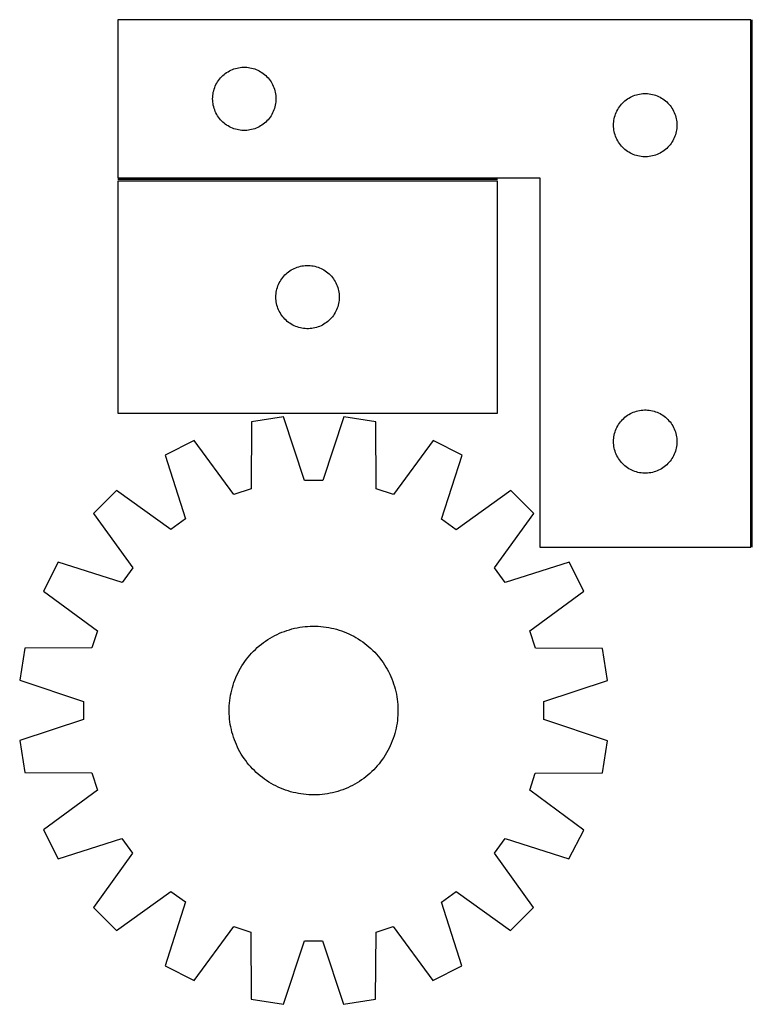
# Model space of a CAD drawing. Header units: millimetres. Extents: x 8 to 1478, y 7 to 473.
# Tile 1 of 5: x 8 to 355, y 7 to 473. Entities that reach past the tile are written whole.
import ezdxf

# ---------------------------------------------------------------- set-up
doc = ezdxf.new("R2010")
doc.units = ezdxf.units.MM
doc.layers.add('COMMON', color=5, linetype='CONTINUOUS', true_color=0x0000ff)
doc.layers.add('CUT', color=7, linetype='CONTINUOUS', true_color=0x000000)

msp = doc.modelspace()

# ---------------------------------------------------------------- linework, layer by layer
at = {"layer": 'COMMON'}
for p, q in [((355.158163, 223.287865), (355.158163, 473.287865)), ((234.408162, 397.537865), (54.408162, 397.537865))]:
    msp.add_line(p, q, dxfattribs=at)
at = {"layer": 'CUT'}
for p, q in [((354.408162, 473.287865), (54.408162, 473.287865)), ((54.408162, 473.287865), (54.408162, 398.287865)), ((354.408162, 223.287865), (354.408162, 473.287865)), ((105.404948, 447.785453), (106.034506, 448.23302)), ((106.034506, 448.23302), (106.68627, 448.647584)), ((106.68627, 448.647584), (107.358511, 449.028047)), ((107.358511, 449.028047), (108.049446, 449.373399)), ((108.049446, 449.373399), (108.757244, 449.682724)), ((108.757244, 449.682724), (109.480026, 449.955203)), ((109.480026, 449.955203), (110.215877, 450.190113)), ((110.215877, 450.190113), (110.962846, 450.38683)), ((110.962846, 450.38683), (111.718951, 450.544834)), ((111.718951, 450.544834), (112.482187, 450.663705)), ((112.482187, 450.663705), (113.25053, 450.743128)), ((113.25053, 450.743128), (114.021943, 450.782892)), ((114.021943, 450.782892), (114.794381, 450.782892)), ((114.794381, 450.782892), (115.565794, 450.743128)), ((115.565794, 450.743128), (116.334137, 450.663705)), ((116.334137, 450.663705), (117.097373, 450.544834)), ((117.097373, 450.544834), (117.853478, 450.38683)), ((117.853478, 450.38683), (118.600446, 450.190113)), ((118.600446, 450.190113), (119.336298, 449.955203)), ((119.336298, 449.955203), (120.05908, 449.682724)), ((120.05908, 449.682724), (120.766878, 449.373399)), ((120.766878, 449.373399), (121.457813, 449.028047)), ((121.457813, 449.028047), (122.130054, 448.647584)), ((122.130054, 448.647584), (122.781818, 448.23302)), ((122.781818, 448.23302), (123.411376, 447.785453)), ((101.353883, 443.176086), (101.751529, 443.838308)), ((101.751529, 443.838308), (102.182737, 444.479181)), ((102.182737, 444.479181), (102.646365, 445.097007)), ((102.646365, 445.097007), (103.141183, 445.690146)), ((103.141183, 445.690146), (103.665879, 446.257027)), ((103.665879, 446.257027), (104.219062, 446.796145)), ((104.219062, 446.796145), (104.799264, 447.306071)), ((104.799264, 447.306071), (105.404948, 447.785453)), ((123.411376, 447.785453), (124.01706, 447.306071)), ((124.01706, 447.306071), (124.597262, 446.796145)), ((124.597262, 446.796145), (125.150445, 446.257027)), ((125.150445, 446.257027), (125.675141, 445.690146)), ((125.675141, 445.690146), (126.169959, 445.097007)), ((126.169959, 445.097007), (126.633587, 444.479181)), ((126.633587, 444.479181), (127.064795, 443.838308)), ((127.064795, 443.838308), (127.462441, 443.176086)), ((99.586843, 438.096223), (99.725327, 438.856146)), ((99.725327, 438.856146), (99.902746, 439.607931)), ((99.902746, 439.607931), (100.118631, 440.349587)), ((100.118631, 440.349587), (100.37241, 441.079146)), ((100.37241, 441.079146), (100.663408, 441.794673)), ((100.663408, 441.794673), (100.990856, 442.494272)), ((100.990856, 442.494272), (101.353883, 443.176086)), ((127.462441, 443.176086), (127.825468, 442.494272)), ((127.825468, 442.494272), (128.152915, 441.794673)), ((128.152915, 441.794673), (128.443914, 441.079146)), ((128.443914, 441.079146), (128.697693, 440.349587)), ((128.697693, 440.349587), (128.913578, 439.607931)), ((128.913578, 439.607931), (129.090997, 438.856146)), ((129.090997, 438.856146), (129.22948, 438.096223)), ((99.408162, 435.787865), (99.428051, 436.560046)), ((99.428051, 435.015683), (99.408162, 435.787865)), ((99.428051, 436.560046), (99.487664, 437.33018)), ((99.487664, 434.24555), (99.428051, 435.015683)), ((99.487664, 437.33018), (99.586843, 438.096223)), ((99.586843, 433.479506), (99.487664, 434.24555)), ((129.22948, 438.096223), (129.32866, 437.33018)), ((129.32866, 434.24555), (129.22948, 433.479506)), ((129.32866, 437.33018), (129.388273, 436.560046)), ((129.388273, 435.015683), (129.32866, 434.24555)), ((129.388273, 436.560046), (129.408162, 435.787865)), ((129.408162, 435.787865), (129.388273, 435.015683)), ((293.665879, 433.757027), (294.219062, 434.296145)), ((294.219062, 434.296145), (294.799264, 434.806071)), ((294.799264, 434.806071), (295.404948, 435.285453)), ((295.404948, 435.285453), (296.034506, 435.73302)), ((296.034506, 435.73302), (296.68627, 436.147584)), ((296.68627, 436.147584), (297.358511, 436.528047)), ((297.358511, 436.528047), (298.049446, 436.873399)), ((298.049446, 436.873399), (298.757244, 437.182724)), ((298.757244, 437.182724), (299.480026, 437.455203)), ((299.480026, 437.455203), (300.215877, 437.690113)), ((300.215877, 437.690113), (300.962846, 437.88683)), ((300.962846, 437.88683), (301.718951, 438.044834)), ((301.718951, 438.044834), (302.482187, 438.163705)), ((302.482187, 438.163705), (303.25053, 438.243128)), ((303.25053, 438.243128), (304.021943, 438.282892)), ((304.021943, 438.282892), (304.794381, 438.282892)), ((304.794381, 438.282892), (305.565794, 438.243128)), ((305.565794, 438.243128), (306.334137, 438.163705)), ((306.334137, 438.163705), (307.097373, 438.044834)), ((307.097373, 438.044834), (307.853478, 437.88683)), ((307.853478, 437.88683), (308.600446, 437.690113)), ((308.600446, 437.690113), (309.336298, 437.455203)), ((309.336298, 437.455203), (310.05908, 437.182724)), ((310.05908, 437.182724), (310.766878, 436.873399)), ((310.766878, 436.873399), (311.457813, 436.528047)), ((311.457813, 436.528047), (312.130054, 436.147584)), ((312.130054, 436.147584), (312.781818, 435.73302)), ((312.781818, 435.73302), (313.411376, 435.285453)), ((313.411376, 435.285453), (314.01706, 434.806071)), ((314.01706, 434.806071), (314.597262, 434.296145)), ((314.597262, 434.296145), (315.150445, 433.757027)), ((99.725327, 432.719584), (99.586843, 433.479506)), ((99.902746, 431.967798), (99.725327, 432.719584)), ((100.118631, 431.226142), (99.902746, 431.967798)), ((100.37241, 430.496583), (100.118631, 431.226142)), ((100.663408, 429.781056), (100.37241, 430.496583)), ((100.990856, 429.081458), (100.663408, 429.781056)), ((128.152915, 429.781056), (127.825468, 429.081458)), ((128.443914, 430.496583), (128.152915, 429.781056)), ((128.697693, 431.226142), (128.443914, 430.496583)), ((128.913578, 431.967798), (128.697693, 431.226142)), ((129.090997, 432.719584), (128.913578, 431.967798)), ((129.22948, 433.479506), (129.090997, 432.719584)), ((290.663408, 429.294673), (290.990856, 429.994272)), ((290.990856, 429.994272), (291.353883, 430.676086)), ((291.353883, 430.676086), (291.751529, 431.338308)), ((291.751529, 431.338308), (292.182737, 431.979181)), ((292.182737, 431.979181), (292.646365, 432.597007)), ((292.646365, 432.597007), (293.141183, 433.190146)), ((293.141183, 433.190146), (293.665879, 433.757027)), ((315.150445, 433.757027), (315.675141, 433.190146)), ((315.675141, 433.190146), (316.169959, 432.597007)), ((316.169959, 432.597007), (316.633587, 431.979181)), ((316.633587, 431.979181), (317.064795, 431.338308)), ((317.064795, 431.338308), (317.462441, 430.676086)), ((317.462441, 430.676086), (317.825468, 429.994272)), ((317.825468, 429.994272), (318.152915, 429.294673)), ((101.353883, 428.399644), (100.990856, 429.081458)), ((101.751529, 427.737422), (101.353883, 428.399644)), ((102.182737, 427.096548), (101.751529, 427.737422)), ((102.646365, 426.478722), (102.182737, 427.096548)), ((103.141183, 425.885583), (102.646365, 426.478722)), ((103.665879, 425.318702), (103.141183, 425.885583)), ((104.219062, 424.779584), (103.665879, 425.318702)), ((104.799264, 424.269658), (104.219062, 424.779584)), ((124.597262, 424.779584), (124.01706, 424.269658)), ((125.150445, 425.318702), (124.597262, 424.779584)), ((125.675141, 425.885583), (125.150445, 425.318702)), ((126.169959, 426.478722), (125.675141, 425.885583)), ((126.633587, 427.096548), (126.169959, 426.478722)), ((127.064795, 427.737422), (126.633587, 427.096548)), ((127.462441, 428.399644), (127.064795, 427.737422)), ((127.825468, 429.081458), (127.462441, 428.399644)), ((289.428051, 424.060046), (289.487664, 424.83018)), ((289.487664, 424.83018), (289.586843, 425.596223)), ((289.586843, 425.596223), (289.725327, 426.356146)), ((289.725327, 426.356146), (289.902746, 427.107931)), ((289.902746, 427.107931), (290.118631, 427.849587)), ((290.118631, 427.849587), (290.37241, 428.579146)), ((290.37241, 428.579146), (290.663408, 429.294673)), ((318.152915, 429.294673), (318.443914, 428.579146)), ((318.443914, 428.579146), (318.697693, 427.849587)), ((318.697693, 427.849587), (318.913578, 427.107931)), ((318.913578, 427.107931), (319.090997, 426.356146)), ((319.090997, 426.356146), (319.22948, 425.596223)), ((319.22948, 425.596223), (319.32866, 424.83018)), ((319.32866, 424.83018), (319.388273, 424.060046)), ((105.404948, 423.790276), (104.799264, 424.269658)), ((106.034506, 423.342709), (105.404948, 423.790276)), ((106.68627, 422.928145), (106.034506, 423.342709)), ((107.358511, 422.547683), (106.68627, 422.928145)), ((108.049446, 422.202331), (107.358511, 422.547683)), ((108.757244, 421.893005), (108.049446, 422.202331)), ((109.480026, 421.620526), (108.757244, 421.893005)), ((110.215877, 421.385617), (109.480026, 421.620526)), ((110.962846, 421.188899), (110.215877, 421.385617)), ((111.718951, 421.030895), (110.962846, 421.188899)), ((112.482187, 420.912025), (111.718951, 421.030895)), ((113.25053, 420.832602), (112.482187, 420.912025)), ((114.021943, 420.792838), (113.25053, 420.832602)), ((114.794381, 420.792838), (114.021943, 420.792838)), ((115.565794, 420.832602), (114.794381, 420.792838)), ((116.334137, 420.912025), (115.565794, 420.832602)), ((117.097373, 421.030895), (116.334137, 420.912025)), ((117.853478, 421.188899), (117.097373, 421.030895)), ((118.600446, 421.385617), (117.853478, 421.188899)), ((119.336298, 421.620526), (118.600446, 421.385617)), ((120.05908, 421.893005), (119.336298, 421.620526)), ((120.766878, 422.202331), (120.05908, 421.893005)), ((121.457813, 422.547683), (120.766878, 422.202331)), ((122.130054, 422.928145), (121.457813, 422.547683)), ((122.781818, 423.342709), (122.130054, 422.928145)), ((123.411376, 423.790276), (122.781818, 423.342709)), ((124.01706, 424.269658), (123.411376, 423.790276)), ((289.408162, 423.287865), (289.428051, 424.060046)), ((289.428051, 422.515683), (289.408162, 423.287865)), ((289.487664, 421.74555), (289.428051, 422.515683)), ((289.586843, 420.979506), (289.487664, 421.74555)), ((289.725327, 420.219584), (289.586843, 420.979506)), ((289.902746, 419.467798), (289.725327, 420.219584)), ((319.090997, 420.219584), (318.913578, 419.467798)), ((319.22948, 420.979506), (319.090997, 420.219584)), ((319.32866, 421.74555), (319.22948, 420.979506)), ((319.388273, 422.515683), (319.32866, 421.74555)), ((319.388273, 424.060046), (319.408162, 423.287865)), ((319.408162, 423.287865), (319.388273, 422.515683)), ((290.118631, 418.726142), (289.902746, 419.467798)), ((290.37241, 417.996583), (290.118631, 418.726142)), ((290.663408, 417.281056), (290.37241, 417.996583)), ((290.990856, 416.581458), (290.663408, 417.281056)), ((291.353883, 415.899644), (290.990856, 416.581458)), ((291.751529, 415.237422), (291.353883, 415.899644)), ((317.462441, 415.899644), (317.064795, 415.237422)), ((317.825468, 416.581458), (317.462441, 415.899644)), ((318.152915, 417.281056), (317.825468, 416.581458)), ((318.443914, 417.996583), (318.152915, 417.281056)), ((318.697693, 418.726142), (318.443914, 417.996583)), ((318.913578, 419.467798), (318.697693, 418.726142)), ((292.182737, 414.596548), (291.751529, 415.237422)), ((292.646365, 413.978722), (292.182737, 414.596548)), ((293.141183, 413.385583), (292.646365, 413.978722)), ((293.665879, 412.818702), (293.141183, 413.385583)), ((294.219062, 412.279584), (293.665879, 412.818702)), ((294.799264, 411.769658), (294.219062, 412.279584)), ((295.404948, 411.290276), (294.799264, 411.769658)), ((296.034506, 410.842709), (295.404948, 411.290276)), ((296.68627, 410.428145), (296.034506, 410.842709)), ((312.781818, 410.842709), (312.130054, 410.428145)), ((313.411376, 411.290276), (312.781818, 410.842709)), ((314.01706, 411.769658), (313.411376, 411.290276)), ((314.597262, 412.279584), (314.01706, 411.769658)), ((315.150445, 412.818702), (314.597262, 412.279584)), ((315.675141, 413.385583), (315.150445, 412.818702)), ((316.169959, 413.978722), (315.675141, 413.385583)), ((316.633587, 414.596548), (316.169959, 413.978722)), ((317.064795, 415.237422), (316.633587, 414.596548)), ((297.358511, 410.047683), (296.68627, 410.428145)), ((298.049446, 409.702331), (297.358511, 410.047683)), ((298.757244, 409.393005), (298.049446, 409.702331)), ((299.480026, 409.120526), (298.757244, 409.393005)), ((300.215877, 408.885617), (299.480026, 409.120526)), ((300.962846, 408.688899), (300.215877, 408.885617)), ((301.718951, 408.530895), (300.962846, 408.688899)), ((302.482187, 408.412025), (301.718951, 408.530895)), ((303.25053, 408.332602), (302.482187, 408.412025)), ((304.021943, 408.292838), (303.25053, 408.332602)), ((304.794381, 408.292838), (304.021943, 408.292838)), ((305.565794, 408.332602), (304.794381, 408.292838)), ((306.334137, 408.412025), (305.565794, 408.332602)), ((307.097373, 408.530895), (306.334137, 408.412025)), ((307.853478, 408.688899), (307.097373, 408.530895)), ((308.600446, 408.885617), (307.853478, 408.688899)), ((309.336298, 409.120526), (308.600446, 408.885617)), ((310.05908, 409.393005), (309.336298, 409.120526)), ((310.766878, 409.702331), (310.05908, 409.393005)), ((311.457813, 410.047683), (310.766878, 409.702331)), ((312.130054, 410.428145), (311.457813, 410.047683)), ((54.408162, 398.287865), (254.408162, 398.287865)), ((234.408162, 396.787864), (54.408162, 396.787864)), ((54.408162, 396.787864), (54.408162, 286.787864)), ((234.408162, 286.787864), (234.408162, 396.787864)), ((254.408162, 398.287865), (254.408162, 223.287865)), ((136.68627, 354.647583), (137.358511, 355.028046)), ((137.358511, 355.028046), (138.049446, 355.373398)), ((138.049446, 355.373398), (138.757244, 355.682723)), ((138.757244, 355.682723), (139.480026, 355.955202)), ((139.480026, 355.955202), (140.215877, 356.190112)), ((140.215877, 356.190112), (140.962846, 356.386829)), ((140.962846, 356.386829), (141.718951, 356.544833)), ((141.718951, 356.544833), (142.482187, 356.663704)), ((142.482187, 356.663704), (143.25053, 356.743127)), ((143.25053, 356.743127), (144.021943, 356.782891)), ((144.021943, 356.782891), (144.794381, 356.782891)), ((144.794381, 356.782891), (145.565794, 356.743127)), ((145.565794, 356.743127), (146.334137, 356.663704)), ((146.334137, 356.663704), (147.097373, 356.544833)), ((147.097373, 356.544833), (147.853478, 356.386829)), ((147.853478, 356.386829), (148.600446, 356.190112)), ((148.600446, 356.190112), (149.336298, 355.955202)), ((149.336298, 355.955202), (150.05908, 355.682723)), ((150.05908, 355.682723), (150.766878, 355.373398)), ((150.766878, 355.373398), (151.457813, 355.028046)), ((151.457813, 355.028046), (152.130054, 354.647583)), ((131.751529, 349.838307), (132.182737, 350.47918)), ((132.182737, 350.47918), (132.646365, 351.097006)), ((132.646365, 351.097006), (133.141183, 351.690145)), ((133.141183, 351.690145), (133.665879, 352.257026)), ((133.665879, 352.257026), (134.219062, 352.796144)), ((134.219062, 352.796144), (134.799264, 353.30607)), ((134.799264, 353.30607), (135.404948, 353.785452)), ((135.404948, 353.785452), (136.034506, 354.233019)), ((136.034506, 354.233019), (136.68627, 354.647583)), ((152.130054, 354.647583), (152.781818, 354.233019)), ((152.781818, 354.233019), (153.411376, 353.785452)), ((153.411376, 353.785452), (154.01706, 353.30607)), ((154.01706, 353.30607), (154.597262, 352.796144)), ((154.597262, 352.796144), (155.150445, 352.257026)), ((155.150445, 352.257026), (155.675141, 351.690145)), ((155.675141, 351.690145), (156.169959, 351.097006)), ((156.169959, 351.097006), (156.633587, 350.47918)), ((156.633587, 350.47918), (157.064795, 349.838307)), ((129.725327, 344.856145), (129.902746, 345.60793)), ((129.902746, 345.60793), (130.118631, 346.349586)), ((130.118631, 346.349586), (130.37241, 347.079145)), ((130.37241, 347.079145), (130.663408, 347.794672)), ((130.663408, 347.794672), (130.990856, 348.494271)), ((130.990856, 348.494271), (131.353883, 349.176085)), ((131.353883, 349.176085), (131.751529, 349.838307)), ((157.064795, 349.838307), (157.462441, 349.176085)), ((157.462441, 349.176085), (157.825468, 348.494271)), ((157.825468, 348.494271), (158.152915, 347.794672)), ((158.152915, 347.794672), (158.443914, 347.079145)), ((158.443914, 347.079145), (158.697693, 346.349586)), ((158.697693, 346.349586), (158.913578, 345.60793)), ((158.913578, 345.60793), (159.090997, 344.856145)), ((129.408162, 341.787864), (129.428051, 342.560045)), ((129.428051, 341.015682), (129.408162, 341.787864)), ((129.428051, 342.560045), (129.487664, 343.330179)), ((129.487664, 340.245549), (129.428051, 341.015682)), ((129.487664, 343.330179), (129.586843, 344.096222)), ((129.586843, 344.096222), (129.725327, 344.856145)), ((159.090997, 344.856145), (159.22948, 344.096222)), ((159.22948, 344.096222), (159.32866, 343.330179)), ((159.32866, 343.330179), (159.388273, 342.560045)), ((159.388273, 341.015682), (159.32866, 340.245549)), ((159.388273, 342.560045), (159.408162, 341.787864)), ((159.408162, 341.787864), (159.388273, 341.015682)), ((129.586843, 339.479505), (129.487664, 340.245549)), ((129.725327, 338.719583), (129.586843, 339.479505)), ((129.902746, 337.967797), (129.725327, 338.719583)), ((130.118631, 337.226141), (129.902746, 337.967797)), ((130.37241, 336.496582), (130.118631, 337.226141)), ((130.663408, 335.781055), (130.37241, 336.496582)), ((158.443914, 336.496582), (158.152915, 335.781055)), ((158.697693, 337.226141), (158.443914, 336.496582)), ((158.913578, 337.967797), (158.697693, 337.226141)), ((159.090997, 338.719583), (158.913578, 337.967797)), ((159.22948, 339.479505), (159.090997, 338.719583)), ((159.32866, 340.245549), (159.22948, 339.479505)), ((130.990856, 335.081457), (130.663408, 335.781055)), ((131.353883, 334.399643), (130.990856, 335.081457)), ((131.751529, 333.737421), (131.353883, 334.399643)), ((132.182737, 333.096547), (131.751529, 333.737421)), ((132.646365, 332.478721), (132.182737, 333.096547)), ((133.141183, 331.885582), (132.646365, 332.478721)), ((133.665879, 331.318701), (133.141183, 331.885582)), ((155.675141, 331.885582), (155.150445, 331.318701)), ((156.169959, 332.478721), (155.675141, 331.885582)), ((156.633587, 333.096547), (156.169959, 332.478721)), ((157.064795, 333.737421), (156.633587, 333.096547)), ((157.462441, 334.399643), (157.064795, 333.737421)), ((157.825468, 335.081457), (157.462441, 334.399643)), ((158.152915, 335.781055), (157.825468, 335.081457)), ((134.219062, 330.779583), (133.665879, 331.318701)), ((134.799264, 330.269657), (134.219062, 330.779583)), ((135.404948, 329.790275), (134.799264, 330.269657)), ((136.034506, 329.342708), (135.404948, 329.790275)), ((136.68627, 328.928144), (136.034506, 329.342708)), ((137.358511, 328.547682), (136.68627, 328.928144)), ((138.049446, 328.20233), (137.358511, 328.547682)), ((138.757244, 327.893004), (138.049446, 328.20233)), ((139.480026, 327.620525), (138.757244, 327.893004)), ((140.215877, 327.385616), (139.480026, 327.620525)), ((140.962846, 327.188898), (140.215877, 327.385616)), ((141.718951, 327.030894), (140.962846, 327.188898)), ((142.482187, 326.912024), (141.718951, 327.030894)), ((143.25053, 326.832601), (142.482187, 326.912024)), ((144.021943, 326.792837), (143.25053, 326.832601)), ((144.794381, 326.792837), (144.021943, 326.792837)), ((145.565794, 326.832601), (144.794381, 326.792837)), ((146.334137, 326.912024), (145.565794, 326.832601)), ((147.097373, 327.030894), (146.334137, 326.912024)), ((147.853478, 327.188898), (147.097373, 327.030894)), ((148.600446, 327.385616), (147.853478, 327.188898)), ((149.336298, 327.620525), (148.600446, 327.385616)), ((150.05908, 327.893004), (149.336298, 327.620525)), ((150.766878, 328.20233), (150.05908, 327.893004)), ((151.457813, 328.547682), (150.766878, 328.20233)), ((152.130054, 328.928144), (151.457813, 328.547682)), ((152.781818, 329.342708), (152.130054, 328.928144)), ((153.411376, 329.790275), (152.781818, 329.342708)), ((154.01706, 330.269657), (153.411376, 329.790275)), ((154.597262, 330.779583), (154.01706, 330.269657)), ((155.150445, 331.318701), (154.597262, 330.779583)), ((54.408162, 286.787864), (234.408162, 286.787864)), ((133.021968, 285.069737), (117.824436, 282.668579)), ((142.992809, 254.910873), (133.021968, 285.069737)), ((161.560813, 285.058938), (151.567152, 254.907628)), ((176.756524, 282.646279), (161.560813, 285.058938)), ((294.219062, 284.296145), (294.799264, 284.806071)), ((294.799264, 284.806071), (295.404948, 285.285453)), ((295.404948, 285.285453), (296.034506, 285.73302)), ((296.034506, 285.73302), (296.68627, 286.147584)), ((296.68627, 286.147584), (297.358511, 286.528047)), ((297.358511, 286.528047), (298.049446, 286.873399)), ((298.049446, 286.873399), (298.757244, 287.182724)), ((298.757244, 287.182724), (299.480026, 287.455203)), ((299.480026, 287.455203), (300.215877, 287.690113)), ((300.215877, 287.690113), (300.962846, 287.88683)), ((300.962846, 287.88683), (301.718951, 288.044834)), ((301.718951, 288.044834), (302.482187, 288.163705)), ((302.482187, 288.163705), (303.25053, 288.243128)), ((303.25053, 288.243128), (304.021943, 288.282892)), ((304.021943, 288.282892), (304.794381, 288.282892)), ((304.794381, 288.282892), (305.565794, 288.243128)), ((305.565794, 288.243128), (306.334137, 288.163705)), ((306.334137, 288.163705), (307.097373, 288.044834)), ((307.097373, 288.044834), (307.853478, 287.88683)), ((307.853478, 287.88683), (308.600446, 287.690113)), ((308.600446, 287.690113), (309.336298, 287.455203)), ((309.336298, 287.455203), (310.05908, 287.182724)), ((310.05908, 287.182724), (310.766878, 286.873399)), ((310.766878, 286.873399), (311.457813, 286.528047)), ((311.457813, 286.528047), (312.130054, 286.147584)), ((312.130054, 286.147584), (312.781818, 285.73302)), ((312.781818, 285.73302), (313.411376, 285.285453)), ((313.411376, 285.285453), (314.01706, 284.806071)), ((314.01706, 284.806071), (314.597262, 284.296145)), ((117.824436, 282.668579), (117.637166, 250.904768)), ((176.919756, 250.882336), (176.756524, 282.646279)), ((290.990856, 279.994272), (291.353883, 280.676086)), ((291.353883, 280.676086), (291.751529, 281.338308)), ((291.751529, 281.338308), (292.182737, 281.979181)), ((292.182737, 281.979181), (292.646365, 282.597007)), ((292.646365, 282.597007), (293.141183, 283.190146)), ((293.141183, 283.190146), (293.665879, 283.757027)), ((293.665879, 283.757027), (294.219062, 284.296145)), ((314.597262, 284.296145), (315.150445, 283.757027)), ((315.150445, 283.757027), (315.675141, 283.190146)), ((315.675141, 283.190146), (316.169959, 282.597007)), ((316.169959, 282.597007), (316.633587, 281.979181)), ((316.633587, 281.979181), (317.064795, 281.338308)), ((317.064795, 281.338308), (317.462441, 280.676086)), ((317.462441, 280.676086), (317.825468, 279.994272)), ((289.487664, 274.83018), (289.586843, 275.596223)), ((289.586843, 275.596223), (289.725327, 276.356146)), ((289.725327, 276.356146), (289.902746, 277.107931)), ((289.902746, 277.107931), (290.118631, 277.849587)), ((290.118631, 277.849587), (290.37241, 278.579146)), ((290.37241, 278.579146), (290.663408, 279.294673)), ((290.663408, 279.294673), (290.990856, 279.994272)), ((317.825468, 279.994272), (318.152915, 279.294673)), ((318.152915, 279.294673), (318.443914, 278.579146)), ((318.443914, 278.579146), (318.697693, 277.849587)), ((318.697693, 277.849587), (318.913578, 277.107931)), ((318.913578, 277.107931), (319.090997, 276.356146)), ((319.090997, 276.356146), (319.22948, 275.596223)), ((319.22948, 275.596223), (319.32866, 274.83018)), ((90.679043, 273.85986), (76.96733, 266.879928)), ((109.481478, 248.258236), (90.679043, 273.85986)), ((203.895242, 273.817021), (185.073438, 248.229632)), ((217.601669, 266.826713), (203.895242, 273.817021)), ((289.408162, 273.287865), (289.428051, 274.060046)), ((289.428051, 272.515683), (289.408162, 273.287865)), ((289.428051, 274.060046), (289.487664, 274.83018)), ((289.487664, 271.74555), (289.428051, 272.515683)), ((289.586843, 270.979506), (289.487664, 271.74555)), ((289.725327, 270.219584), (289.586843, 270.979506)), ((319.22948, 270.979506), (319.090997, 270.219584)), ((319.32866, 271.74555), (319.22948, 270.979506)), ((319.32866, 274.83018), (319.388273, 274.060046)), ((319.388273, 272.515683), (319.32866, 271.74555)), ((319.388273, 274.060046), (319.408162, 273.287865)), ((319.408162, 273.287865), (319.388273, 272.515683)), ((76.96733, 266.879928), (86.604783, 236.612879)), ((207.941313, 236.566966), (217.601669, 266.826713)), ((289.902746, 269.467798), (289.725327, 270.219584)), ((290.118631, 268.726142), (289.902746, 269.467798)), ((290.37241, 267.996583), (290.118631, 268.726142)), ((290.663408, 267.281056), (290.37241, 267.996583)), ((290.990856, 266.581458), (290.663408, 267.281056)), ((291.353883, 265.899644), (290.990856, 266.581458)), ((317.825468, 266.581458), (317.462441, 265.899644)), ((318.152915, 267.281056), (317.825468, 266.581458)), ((318.443914, 267.996583), (318.152915, 267.281056)), ((318.697693, 268.726142), (318.443914, 267.996583)), ((318.913578, 269.467798), (318.697693, 268.726142)), ((319.090997, 270.219584), (318.913578, 269.467798)), ((291.751529, 265.237422), (291.353883, 265.899644)), ((292.182737, 264.596548), (291.751529, 265.237422)), ((292.646365, 263.978722), (292.182737, 264.596548)), ((293.141183, 263.385583), (292.646365, 263.978722)), ((293.665879, 262.818702), (293.141183, 263.385583)), ((294.219062, 262.279584), (293.665879, 262.818702)), ((294.799264, 261.769658), (294.219062, 262.279584)), ((295.404948, 261.290276), (294.799264, 261.769658)), ((314.01706, 261.769658), (313.411376, 261.290276)), ((314.597262, 262.279584), (314.01706, 261.769658)), ((315.150445, 262.818702), (314.597262, 262.279584)), ((315.675141, 263.385583), (315.150445, 262.818702)), ((316.169959, 263.978722), (315.675141, 263.385583)), ((316.633587, 264.596548), (316.169959, 263.978722)), ((317.064795, 265.237422), (316.633587, 264.596548)), ((317.462441, 265.899644), (317.064795, 265.237422)), ((296.034506, 260.842709), (295.404948, 261.290276)), ((296.68627, 260.428145), (296.034506, 260.842709)), ((297.358511, 260.047683), (296.68627, 260.428145)), ((298.049446, 259.702331), (297.358511, 260.047683)), ((298.757244, 259.393005), (298.049446, 259.702331)), ((299.480026, 259.120526), (298.757244, 259.393005)), ((300.215877, 258.885617), (299.480026, 259.120526)), ((300.962846, 258.688899), (300.215877, 258.885617)), ((301.718951, 258.530895), (300.962846, 258.688899)), ((302.482187, 258.412025), (301.718951, 258.530895)), ((303.25053, 258.332602), (302.482187, 258.412025)), ((304.021943, 258.292838), (303.25053, 258.332602)), ((304.794381, 258.292838), (304.021943, 258.292838)), ((305.565794, 258.332602), (304.794381, 258.292838)), ((306.334137, 258.412025), (305.565794, 258.332602)), ((307.097373, 258.530895), (306.334137, 258.412025)), ((307.853478, 258.688899), (307.097373, 258.530895)), ((308.600446, 258.885617), (307.853478, 258.688899)), ((309.336298, 259.120526), (308.600446, 258.885617)), ((310.05908, 259.393005), (309.336298, 259.120526)), ((310.766878, 259.702331), (310.05908, 259.393005)), ((311.457813, 260.047683), (310.766878, 259.702331)), ((312.130054, 260.428145), (311.457813, 260.047683)), ((312.781818, 260.842709), (312.130054, 260.428145)), ((313.411376, 261.290276), (312.781818, 260.842709)), ((151.567152, 254.907628), (142.992809, 254.910873)), ((53.872572, 250.113951), (42.988875, 239.238488)), ((79.666087, 231.575631), (53.872572, 250.113951)), ((117.637166, 250.904768), (109.481478, 248.258236)), ((185.073438, 248.229632), (176.919756, 250.882336)), ((240.683733, 250.043264), (214.876196, 231.524469)), ((251.559196, 239.159568), (240.683733, 250.043264)), ((42.988875, 239.238488), (61.50767, 213.430951)), ((233.020876, 213.366053), (251.559196, 239.159568)), ((86.604783, 236.612879), (79.666087, 231.575631)), ((214.876196, 231.524469), (207.941313, 236.566966)), ((254.408162, 223.287865), (354.408162, 223.287865)), ((26.205426, 216.156425), (19.215119, 202.449997)), ((56.465173, 206.496069), (26.205426, 216.156425)), ((268.325172, 216.064809), (238.058123, 206.427356)), ((275.305105, 202.353096), (268.325172, 216.064809)), ((61.50767, 213.430951), (56.465173, 206.496069)), ((238.058123, 206.427356), (233.020876, 213.366053)), ((19.215119, 202.449997), (44.802507, 183.628193)), ((249.70348, 183.550661), (275.305105, 202.353096)), ((44.802507, 183.628193), (42.149804, 175.474511)), ((129.937434, 181.858201), (131.078792, 182.383851)), ((131.078792, 182.383851), (132.236099, 182.873391)), ((132.236099, 182.873391), (133.408211, 183.326337)), ((133.408211, 183.326337), (134.593972, 183.742243)), ((134.593972, 183.742243), (135.792212, 184.120697)), ((135.792212, 184.120697), (137.001748, 184.461328)), ((137.001748, 184.461328), (138.221387, 184.763798)), ((138.221387, 184.763798), (139.449924, 185.027809)), ((139.449924, 185.027809), (140.686149, 185.2531)), ((140.686149, 185.2531), (141.92884, 185.439449)), ((141.92884, 185.439449), (143.176771, 185.586673)), ((143.176771, 185.586673), (144.428711, 185.694625)), ((144.428711, 185.694625), (145.683423, 185.7632)), ((145.683423, 185.7632), (146.939671, 185.79233)), ((146.939671, 185.79233), (148.196214, 185.781985)), ((148.196214, 185.781985), (149.451812, 185.732177)), ((149.451812, 185.732177), (150.705226, 185.642954)), ((150.705226, 185.642954), (151.955218, 185.514404)), ((151.955218, 185.514404), (153.200556, 185.346654)), ((153.200556, 185.346654), (154.440011, 185.139871)), ((154.440011, 185.139871), (155.672358, 184.894257)), ((155.672358, 184.894257), (156.896383, 184.610055)), ((156.896383, 184.610055), (158.110877, 184.287546)), ((158.110877, 184.287546), (159.314641, 183.927048)), ((159.314641, 183.927048), (160.506487, 183.528916)), ((160.506487, 183.528916), (161.68524, 183.093545)), ((161.68524, 183.093545), (162.849736, 182.621362)), ((162.849736, 182.621362), (163.998826, 182.112835)), ((163.998826, 182.112835), (165.131375, 181.568465)), ((252.350012, 175.394974), (249.70348, 183.550661)), ((122.486822, 177.215493), (123.486026, 177.977463)), ((123.486026, 177.977463), (124.508671, 178.707671)), ((124.508671, 178.707671), (125.553747, 179.405397)), ((125.553747, 179.405397), (126.620225, 180.069952)), ((126.620225, 180.069952), (127.70705, 180.700681)), ((127.70705, 180.700681), (128.81315, 181.29696)), ((128.81315, 181.29696), (129.937434, 181.858201)), ((165.131375, 181.568465), (166.246267, 180.98879)), ((166.246267, 180.98879), (167.3424, 180.374381)), ((167.3424, 180.374381), (168.418693, 179.725844)), ((168.418693, 179.725844), (169.474085, 179.043821)), ((169.474085, 179.043821), (170.507532, 178.328983)), ((170.507532, 178.328983), (171.518016, 177.582037)), ((171.518016, 177.582037), (172.50454, 176.803719)), ((10.38586, 175.311279), (7.973202, 160.115569)), ((42.149804, 175.474511), (10.38586, 175.311279)), ((117.037342, 172.020884), (117.876068, 172.95659)), ((117.876068, 172.95659), (118.743771, 173.865489)), ((118.743771, 173.865489), (119.639596, 174.746684)), ((119.639596, 174.746684), (120.562658, 175.599306)), ((120.562658, 175.599306), (121.512045, 176.422513)), ((121.512045, 176.422513), (122.486822, 177.215493)), ((172.50454, 176.803719), (173.466129, 175.994798)), ((173.466129, 175.994798), (174.401834, 175.156072)), ((174.401834, 175.156072), (175.310733, 174.288368)), ((175.310733, 174.288368), (176.191929, 173.392543)), ((176.191929, 173.392543), (177.04455, 172.469482)), ((284.113823, 175.207704), (252.350012, 175.394974)), ((286.514981, 160.010172), (284.113823, 175.207704)), ((113.988319, 168.02884), (114.703156, 169.062288)), ((114.703156, 169.062288), (115.450103, 170.072772)), ((115.450103, 170.072772), (116.22842, 171.059295)), ((116.22842, 171.059295), (117.037342, 172.020884)), ((177.04455, 172.469482), (177.867757, 171.520094)), ((177.867757, 171.520094), (178.660737, 170.545317)), ((178.660737, 170.545317), (179.422708, 169.546114)), ((179.422708, 169.546114), (180.152916, 168.523469)), ((180.152916, 168.523469), (180.850642, 167.478392)), ((110.919304, 162.553581), (111.463674, 163.68613)), ((111.463674, 163.68613), (112.04335, 164.801022)), ((112.04335, 164.801022), (112.657759, 165.897155)), ((112.657759, 165.897155), (113.306295, 166.973449)), ((113.306295, 166.973449), (113.988319, 168.02884)), ((180.850642, 167.478392), (181.515197, 166.411915)), ((181.515197, 166.411915), (182.145925, 165.32509)), ((182.145925, 165.32509), (182.742205, 164.21899)), ((182.742205, 164.21899), (183.303446, 163.094705)), ((7.973202, 160.115569), (38.124511, 150.121907)), ((109.105092, 157.869396), (109.503223, 159.061243)), ((109.503223, 159.061243), (109.938595, 160.239995)), ((109.938595, 160.239995), (110.410777, 161.404491)), ((110.410777, 161.404491), (110.919304, 162.553581)), ((183.303446, 163.094705), (183.829096, 161.953347)), ((183.829096, 161.953347), (184.318635, 160.796041)), ((184.318635, 160.796041), (184.771582, 159.623929)), ((184.771582, 159.623929), (185.187487, 158.438168)), ((256.356117, 150.039331), (286.514981, 160.010172)), ((107.892269, 152.994766), (108.137883, 154.227114)), ((108.137883, 154.227114), (108.422085, 155.451138)), ((108.422085, 155.451138), (108.744594, 156.665632)), ((108.744594, 156.665632), (109.105092, 157.869396)), ((185.187487, 158.438168), (185.565942, 157.239928)), ((185.565942, 157.239928), (185.906572, 156.030392)), ((185.906572, 156.030392), (186.209042, 154.810753)), ((186.209042, 154.810753), (186.473053, 153.582215)), ((38.124511, 150.121907), (38.121267, 141.547564)), ((107.389186, 149.259981), (107.517736, 150.509974)), ((107.517736, 150.509974), (107.685485, 151.755312)), ((107.685485, 151.755312), (107.892269, 152.994766)), ((186.473053, 153.582215), (186.698345, 152.345991)), ((186.698345, 152.345991), (186.884694, 151.1033)), ((186.884694, 151.1033), (187.031918, 149.855369)), ((187.031918, 149.855369), (187.13987, 148.603429)), ((256.352873, 141.464988), (256.356117, 150.039331)), ((107.23981, 145.494426), (107.250154, 146.750969)), ((107.268939, 144.238179), (107.23981, 145.494426)), ((107.250154, 146.750969), (107.299963, 148.006567)), ((107.299963, 148.006567), (107.389186, 149.259981)), ((187.13987, 148.603429), (187.208445, 147.348716)), ((187.22723, 144.835926), (187.177421, 143.580328)), ((187.208445, 147.348716), (187.237574, 146.092468)), ((187.237574, 146.092468), (187.22723, 144.835926)), ((38.121267, 141.547564), (7.962403, 131.576723)), ((107.337514, 142.983466), (107.268939, 144.238179)), ((107.445467, 141.731526), (107.337514, 142.983466)), ((107.59269, 140.483595), (107.445467, 141.731526)), ((107.77904, 139.240904), (107.59269, 140.483595)), ((186.959649, 141.076921), (186.791899, 139.831583)), ((187.088198, 142.326914), (186.959649, 141.076921)), ((187.177421, 143.580328), (187.088198, 142.326914)), ((286.504183, 131.471326), (256.352873, 141.464988)), ((108.004331, 138.00468), (107.77904, 139.240904)), ((108.268342, 136.776142), (108.004331, 138.00468)), ((108.570812, 135.556503), (108.268342, 136.776142)), ((108.911442, 134.346967), (108.570812, 135.556503)), ((186.055299, 136.135757), (185.73279, 134.921263)), ((186.339501, 137.359781), (186.055299, 136.135757)), ((186.585115, 138.592129), (186.339501, 137.359781)), ((186.791899, 139.831583), (186.585115, 138.592129)), ((7.962403, 131.576723), (10.363561, 116.379191)), ((109.289897, 133.148727), (108.911442, 134.346967)), ((109.705803, 131.962966), (109.289897, 133.148727)), ((110.158749, 130.790854), (109.705803, 131.962966)), ((110.648288, 129.633548), (110.158749, 130.790854)), ((184.538789, 131.346899), (184.066607, 130.182404)), ((184.974161, 132.525652), (184.538789, 131.346899)), ((185.372292, 133.717499), (184.974161, 132.525652)), ((185.73279, 134.921263), (185.372292, 133.717499)), ((284.091524, 116.275616), (286.504183, 131.471326)), ((111.173938, 128.492189), (110.648288, 129.633548)), ((111.73518, 127.367905), (111.173938, 128.492189)), ((112.331459, 126.261805), (111.73518, 127.367905)), ((112.962187, 125.17498), (112.331459, 126.261805)), ((182.434034, 126.785873), (181.819625, 125.68974)), ((183.01371, 127.900765), (182.434034, 126.785873)), ((183.55808, 129.033314), (183.01371, 127.900765)), ((184.066607, 130.182404), (183.55808, 129.033314)), ((113.626742, 124.108503), (112.962187, 125.17498)), ((114.324468, 123.063426), (113.626742, 124.108503)), ((115.054677, 122.040781), (114.324468, 123.063426)), ((115.816647, 121.041577), (115.054677, 122.040781)), ((179.027282, 121.514123), (178.248964, 120.5276)), ((179.774228, 122.524607), (179.027282, 121.514123)), ((180.489065, 123.558055), (179.774228, 122.524607)), ((181.171089, 124.613446), (180.489065, 123.558055)), ((181.819625, 125.68974), (181.171089, 124.613446)), ((116.609627, 120.066801), (115.816647, 121.041577)), ((117.432834, 119.117413), (116.609627, 120.066801)), ((118.285456, 118.194351), (117.432834, 119.117413)), ((119.166651, 117.298527), (118.285456, 118.194351)), ((120.07555, 116.430823), (119.166651, 117.298527)), ((174.837788, 116.840211), (173.914727, 115.987589)), ((175.733613, 117.721406), (174.837788, 116.840211)), ((176.601316, 118.630305), (175.733613, 117.721406)), ((177.440043, 119.566011), (176.601316, 118.630305)), ((178.248964, 120.5276), (177.440043, 119.566011)), ((10.363561, 116.379191), (42.127372, 116.191921)), ((42.127372, 116.191921), (44.773904, 108.036234)), ((121.011256, 115.592097), (120.07555, 116.430823)), ((121.972845, 114.783176), (121.011256, 115.592097)), ((122.959368, 114.004858), (121.972845, 114.783176)), ((123.969852, 113.257912), (122.959368, 114.004858)), ((125.0033, 112.543074), (123.969852, 113.257912)), ((126.058691, 111.861051), (125.0033, 112.543074)), ((168.923637, 112.181498), (167.85716, 111.516942)), ((169.968713, 112.879224), (168.923637, 112.181498)), ((170.991358, 113.609432), (169.968713, 112.879224)), ((171.990562, 114.371402), (170.991358, 113.609432)), ((172.965339, 115.164382), (171.990562, 114.371402)), ((173.914727, 115.987589), (172.965339, 115.164382)), ((249.674877, 107.958701), (252.32758, 116.112384)), ((252.32758, 116.112384), (284.091524, 116.275616)), ((44.773904, 108.036234), (19.172279, 89.233799)), ((127.134984, 111.212514), (126.058691, 111.861051)), ((128.231118, 110.598105), (127.134984, 111.212514)), ((129.346009, 110.01843), (128.231118, 110.598105)), ((130.478559, 109.47406), (129.346009, 110.01843)), ((131.627648, 108.965533), (130.478559, 109.47406)), ((132.792144, 108.49335), (131.627648, 108.965533)), ((133.970897, 108.057979), (132.792144, 108.49335)), ((135.162744, 107.659847), (133.970897, 108.057979)), ((136.366508, 107.299349), (135.162744, 107.659847)), ((158.685172, 107.466198), (157.475636, 107.125567)), ((159.883412, 107.844652), (158.685172, 107.466198)), ((161.069173, 108.260558), (159.883412, 107.844652)), ((162.241285, 108.713504), (161.069173, 108.260558)), ((163.398592, 109.203044), (162.241285, 108.713504)), ((164.53995, 109.728694), (163.398592, 109.203044)), ((165.664234, 110.289935), (164.53995, 109.728694)), ((166.770335, 110.886214), (165.664234, 110.289935)), ((167.85716, 111.516942), (166.770335, 110.886214)), ((275.262265, 89.136897), (249.674877, 107.958701)), ((137.581001, 106.97684), (136.366508, 107.299349)), ((138.805026, 106.692638), (137.581001, 106.97684)), ((140.037373, 106.447024), (138.805026, 106.692638)), ((141.276828, 106.240241), (140.037373, 106.447024)), ((142.522166, 106.072491), (141.276828, 106.240241)), ((143.772159, 105.943941), (142.522166, 106.072491)), ((145.025572, 105.854718), (143.772159, 105.943941)), ((146.28117, 105.80491), (145.025572, 105.854718)), ((147.537713, 105.794565), (146.28117, 105.80491)), ((148.793961, 105.823695), (147.537713, 105.794565)), ((150.048674, 105.892269), (148.793961, 105.823695)), ((151.300613, 106.000222), (150.048674, 105.892269)), ((152.548544, 106.147446), (151.300613, 106.000222)), ((153.791235, 106.333795), (152.548544, 106.147446)), ((155.02746, 106.559086), (153.791235, 106.333795)), ((156.255998, 106.823097), (155.02746, 106.559086)), ((157.475636, 107.125567), (156.255998, 106.823097)), ((19.172279, 89.233799), (26.152212, 75.522085)), ((268.271958, 75.43047), (275.262265, 89.136897)), ((26.152212, 75.522085), (56.419261, 85.159539)), ((56.419261, 85.159539), (61.456508, 78.220842)), ((232.969714, 78.155944), (238.012211, 85.090826)), ((238.012211, 85.090826), (268.271958, 75.43047)), ((61.456508, 78.220842), (42.918188, 52.427327)), ((251.488509, 52.348407), (232.969714, 78.155944)), ((53.793651, 41.543631), (79.601188, 60.062426)), ((79.601188, 60.062426), (86.536071, 55.019928)), ((207.872601, 54.974016), (214.811297, 60.011264)), ((214.811297, 60.011264), (240.604813, 41.472943)), ((42.918188, 52.427327), (53.793651, 41.543631)), ((86.536071, 55.019928), (76.875715, 24.760182)), ((217.510054, 24.706967), (207.872601, 54.974016)), ((240.604813, 41.472943), (251.488509, 52.348407)), ((90.582142, 17.769874), (109.403946, 43.357262)), ((109.403946, 43.357262), (117.557629, 40.704559)), ((176.840219, 40.682127), (184.995906, 43.328659)), ((184.995906, 43.328659), (203.798341, 17.727034)), ((117.557629, 40.704559), (117.72086, 8.940616)), ((176.652949, 8.918316), (176.840219, 40.682127)), ((132.916571, 6.527957), (142.910232, 36.679267)), ((142.910232, 36.679267), (151.484576, 36.676022)), ((151.484576, 36.676022), (161.455416, 6.517158)), ((76.875715, 24.760182), (90.582142, 17.769874)), ((203.798341, 17.727034), (217.510054, 24.706967)), ((117.72086, 8.940616), (132.916571, 6.527957)), ((161.455416, 6.517158), (176.652949, 8.918316))]:
    msp.add_line(p, q, dxfattribs=at)

doc.saveas('drawing.dxf')
